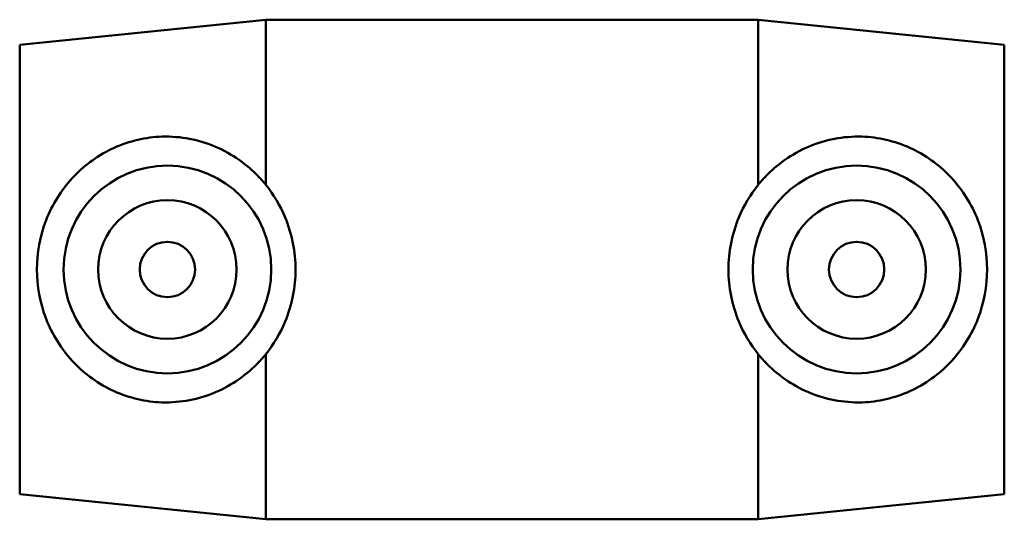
# Model space of a CAD drawing. Header units: inches. Extents: x -26 to 77, y -45 to 82.
# Tile 5 of 6: x 22.02 to 24.82, y 77.69 to 79.11. Entities that reach past the tile are written whole.
import ezdxf

# ---------------------------------------------------------------- set-up
doc = ezdxf.new("R2010")
doc.units = ezdxf.units.IN
doc.header["$MEASUREMENT"] = 0
doc.layers.add('Visible (ANSI)', color=7, linetype='Continuous', lineweight=50)

msp = doc.modelspace()

# ---------------------------------------------------------------- linework, layer by layer
at = {"layer": 'Visible (ANSI)'}
for p, q in [((22.0169, 79.0377), (22.7169, 79.1087)), ((22.7169, 78.6389), (22.7169, 79.1087)), ((22.7169, 79.1087), (24.1169, 79.1087)), ((24.1169, 78.6389), (24.1169, 79.1087)), ((24.8169, 79.0377), (24.1169, 79.1087)), ((22.0169, 77.7597), (22.0169, 79.0377)), ((24.8169, 77.7597), (24.8169, 79.0377)), ((22.7169, 77.6887), (22.7169, 78.1584)), ((24.1169, 77.6887), (24.1169, 78.1584)), ((22.0169, 77.7597), (22.7169, 77.6887)), ((24.8169, 77.7597), (24.1169, 77.6887)), ((22.7169, 77.6887), (24.1169, 77.6887))]:
    msp.add_line(p, q, dxfattribs=at)
for centre, radius in [((22.4369, 78.3987), 0.2953), ((24.3969, 78.3987), 0.2953), ((22.4369, 78.3987), 0.1969), ((24.3969, 78.3987), 0.1969), ((22.4369, 78.3987), 0.0787), ((24.3969, 78.3987), 0.0787)]:
    msp.add_circle(centre, radius, dxfattribs=at)
for points, knots in [([(22.4128, 78.0215), (22.3901, 78.0227), (22.3669, 78.0263), (22.3211, 78.0381), (22.2985, 78.0463), (22.2343, 78.0774), (22.196, 78.1069), (22.1358, 78.1725), (22.1095, 78.2137), (22.0745, 78.3037), (22.0658, 78.3526), (22.0658, 78.4448), (22.0745, 78.4937), (22.1095, 78.5837), (22.1358, 78.6248), (22.196, 78.6905), (22.2343, 78.7199), (22.2985, 78.751), (22.3211, 78.7593), (22.3669, 78.7711), (22.3901, 78.7746), (22.4641, 78.7788), (22.517, 78.7701), (22.6129, 78.7322), (22.656, 78.7028), (22.6994, 78.6594), (22.7083, 78.6495), (22.7169, 78.6389)], [0, 0, 0, 0, 0.1738, 0.1738, 0.3476, 0.3476, 0.6952, 0.6952, 1.046366, 1.046366, 1.397531, 1.397531, 1.748696, 1.748696, 2.099861, 2.099861, 2.447461, 2.447461, 2.621261, 2.621261, 2.795061, 2.795061, 3.187849, 3.187849, 3.580637, 3.580637, 3.686658, 3.686658, 3.686658, 3.686658]), ([(24.1169, 78.6389), (24.1254, 78.6495), (24.1343, 78.6594), (24.1777, 78.7028), (24.2208, 78.7322), (24.3167, 78.7701), (24.3696, 78.7788), (24.4436, 78.7746), (24.4668, 78.7711), (24.5126, 78.7593), (24.5352, 78.751), (24.5994, 78.7199), (24.6377, 78.6905), (24.6979, 78.6248), (24.7242, 78.5837), (24.7592, 78.4937), (24.7679, 78.4448), (24.7679, 78.3526), (24.7592, 78.3037), (24.7242, 78.2137), (24.6979, 78.1725), (24.6377, 78.1069), (24.5994, 78.0774), (24.5352, 78.0463), (24.5126, 78.0381), (24.4668, 78.0263), (24.4436, 78.0227), (24.4209, 78.0215)], [-3.686658, -3.686658, -3.686658, -3.686658, -3.580637, -3.580637, -3.187849, -3.187849, -2.795061, -2.795061, -2.621261, -2.621261, -2.447461, -2.447461, -2.099861, -2.099861, -1.748696, -1.748696, -1.397531, -1.397531, -1.046366, -1.046366, -0.6952, -0.6952, -0.3476, -0.3476, -0.1738, -0.1738, 0, 0, 0, 0]), ([(22.7169, 78.1584), (22.7386, 78.1855), (22.7575, 78.2167), (22.7913, 78.2973), (22.8014, 78.3492), (22.8014, 78.4482), (22.7913, 78.5), (22.7575, 78.5806), (22.7386, 78.6119), (22.7169, 78.6389)], [0.891597, 0.891597, 0.891597, 0.891597, 1.162634, 1.162634, 1.539693, 1.539693, 1.916752, 1.916752, 2.18779, 2.18779, 2.18779, 2.18779]), ([(24.1169, 78.1584), (24.0951, 78.1855), (24.0762, 78.2167), (24.0424, 78.2973), (24.0323, 78.3492), (24.0323, 78.4482), (24.0424, 78.5), (24.0762, 78.5806), (24.0951, 78.6119), (24.1169, 78.6389)], [0.891597, 0.891597, 0.891597, 0.891597, 1.162634, 1.162634, 1.539693, 1.539693, 1.916752, 1.916752, 2.18779, 2.18779, 2.18779, 2.18779]), ([(22.7169, 78.1584), (22.7083, 78.1479), (22.6994, 78.138), (22.656, 78.0945), (22.6129, 78.0652), (22.517, 78.0272), (22.4641, 78.0186), (22.4128, 78.0215)], [-0.8915966, -0.8915966, -0.8915966, -0.8915966, -0.7855754, -0.7855754, -0.3927877, -0.3927877, 0, 0, 0, 0]), ([(24.4209, 78.0215), (24.3696, 78.0186), (24.3167, 78.0272), (24.2208, 78.0652), (24.1777, 78.0945), (24.1343, 78.138), (24.1254, 78.1479), (24.1169, 78.1584)], [0, 0, 0, 0, 0.3927877, 0.3927877, 0.7855754, 0.7855754, 0.8915966, 0.8915966, 0.8915966, 0.8915966])]:
    msp.add_open_spline(points, degree=3, knots=knots, dxfattribs=at)

doc.saveas('drawing.dxf')
